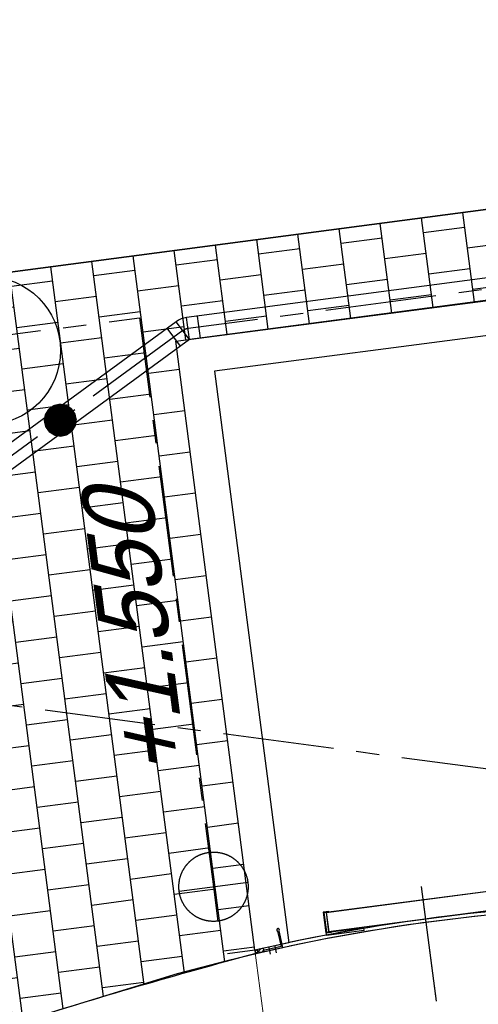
# Model space of a CAD drawing. Extents: x 117893332 to 118394757, y 454959407 to 455669244.
# Tile 192 of 256: x 118227930 to 118231241, y 455227159 to 455234259. Entities that reach past the tile are written whole.
import ezdxf

# ---------------------------------------------------------------- set-up
doc = ezdxf.new("R2010")
doc.units = 0
doc.header["$LTSCALE"] = 200
doc.linetypes.add('Tauw_L_Center2', pattern=[6.4990000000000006, 4, -0.833, 0.833, -0.833])
doc.linetypes.add('Tauw_Stramien', pattern=[13, 8, -1.67, 1.66, -1.67])
doc.layers.get('0').update_dxf_attribs({"linetype": 'CONTINUOUS'})
for name, color, linetype in [('ZU_B_-_EL999---LD_pvc160_vbr11~H_-----', 1, 'Tauw_L_Center2'), ('ZU_B_D_EB00----ONDERDEEL~-_-----', 7, 'CONTINUOUS'), ('ZU_N_-_EL999---LB_PE-110_sdr00~H_-----', 2, 'Tauw_L_Center2'), ('ZU_N_-_EL999---LS_pvc160_vbr11~H_-----', 2, 'Tauw_L_Center2'), ('ZU_N_-_EL999---LS_pvc160_vbr11~W_-----', 8, 'CONTINUOUS'), ('ZU_N_-_EL999---SYM_HYDRANT~-_002--', 2, 'Tauw_L_Center2'), ('ZU_N_-_ML999---LS_pvc160_vbr11__20_^200~M_-----', 7, 'CONTINUOUS'), ('ZU_N_-_TVRH----tekst__25_^200~-_-----', 253, 'CONTINUOUS'), ('ZU_N_A_EL995---A__---Rioolspindelschuif-900~-_-----', 7, 'CONTINUOUS'), ('ZU_N_A_EV02----_kant verharding ov betontegels-halfsteensverband~k_-----', 253, 'CONTINUOUS'), ('ZU_N_A_HV01----_arcering verharding gv asfalt~v_-----', 253, 'CONTINUOUS'), ('ZU_N_A_HV02----_arcering verharding ov betontegels-halfsteensverband~v_-----', 253, 'CONTINUOUS'), ('ZU_N_A_HV02----molgoot ov betonstraatsteen~v_-----', 253, 'CONTINUOUS'), ('ZU_N_D_EB00--F-METSELWERK~-_-----', 7, 'CONTINUOUS'), ('ZU_N_N_MB00X---ALG_Stramien~-_-----', 7, 'Tauw_Stramien')]:
    doc.layers.add(name, color=color, linetype=linetype)
doc.layers.add('ZU_N_-_DX1AMA--_maatvoering_LIN__18_^200', color=7, linetype='CONTINUOUS', lineweight=18)
doc.styles.add('TAUW-ISOCP', font='tcb_isocp.shx')
doc.dimstyles.new('tzu18-dot_^200', dxfattribs={"dimscale": 200, "dimtxt": 1.8, "dimasz": 3, "dimexe": 2, "dimexo": 0, "dimgap": 0.5, "dimtad": 1, "dimdec": 0, "dimzin": 0, "dimdsep": 46, "dimtxsty": 'TAUW-ISOCP', "dimblk": 'DOTSMALL', "dimcen": 2, "dimdle": 1.5, "dimclre": 8, "dimadec": 0, "dimazin": 0, "dimtp": 1, "dimtm": 1, "dimtfac": 1, "dimtix": 1, "dimtmove": 1, "dimatfit": 3, "dimldrblk": 'DOTSMALL', "dimfxl": 1, "dimtvp": 0.5, "dimtolj": 1, "dimtzin": 0, "dimlwd": -1, "dimlwe": 5, "dimarcsym": 0})

# ---------------------------------------------------------------- blocks, each defined once
blk = doc.blocks.new('_DotSmall')
at = {"color": 0, "linetype": 'ByBlock', "const_width": 0.5}
blk.add_lwpolyline([(-0.0625, 0, 1), (0.0625, 0, 1)], format="xyb", close=True, dxfattribs=at)
blk = doc.blocks.new('*D196')
at = {"layer": 'ZU_N_-_DX1AMA--_maatvoering_LIN__18_^200', "color": 8, "lineweight": 5, "transparency": 16777216}
for p, q in [((118229628.3545632, 455227549.1329576), (118230026.7811053, 455224488.2420796)), ((118236683.961475, 455226484.2347736), (118236828.5287665, 455225373.6041878))]:
    blk.add_line(p, q, dxfattribs=at)
at = {"layer": 'ZU_N_-_DX1AMA--_maatvoering_LIN__18_^200', "color": 0, "transparency": 16777216}
blk.add_line((118229677.6595943, 455224846.1724786), (118237074.3879265, 455225808.9813501), dxfattribs=at)
at = {"layer": 'ZU_N_-_DX1AMA--_maatvoering_LIN__18_^200', "color": 0, "transparency": 16777216, "xscale": 600, "yscale": 600, "zscale": 600}
for p, rotation in [((118236776.897591, 455225770.2579685), 7.416313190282), ((118229975.1499298, 455224884.8958602), 187.416313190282)]:
    blk.add_blockref('_DotSmall', p, dxfattribs=dict(at, rotation=rotation))
at = {"layer": 'ZU_N_-_DX1AMA--_maatvoering_LIN__18_^200', "color": 0, "transparency": 16777216, "insert": (118233412.1655833, 455225049.919268), "char_height": 360, "attachment_point": 5, "rotation": 187.416313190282, "style": 'TAUW-ISOCP'}
blk.add_mtext('\\A1;6859', dxfattribs=at)
blk = doc.blocks.new('*D197')
at = {"layer": 'ZU_N_-_DX1AMA--_maatvoering_LIN__18_^200', "color": 0, "transparency": 16777216}
blk.add_line((118247646.6904677, 455234058.1873591), (118229812.0298694, 455371072.0259683), dxfattribs=at)
at = {"layer": 'ZU_N_-_DX1AMA--_maatvoering_LIN__18_^200', "color": 8, "lineweight": 5, "transparency": 16777216}
for p, q in [((118229404.5177433, 455370716.4505597), (118230247.4070318, 455370826.1668083)), ((118239727.9610235, 455233329.9620803), (118248004.6208667, 455234407.3088701))]:
    blk.add_line(p, q, dxfattribs=at)
at = {"layer": 'ZU_N_-_DX1AMA--_maatvoering_LIN__18_^200', "color": 0, "transparency": 16777216, "xscale": 600, "yscale": 600, "zscale": 600}
for p, rotation in [((118229850.7532511, 455370774.5356327), 97.41631319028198), ((118247607.967086, 455234355.6776946), 277.416313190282)]:
    blk.add_blockref('_DotSmall', p, dxfattribs=dict(at, rotation=rotation))
at = {"layer": 'ZU_N_-_DX1AMA--_maatvoering_LIN__18_^200', "color": 0, "transparency": 16777216, "insert": (118247049.4225228, 455236477.4347829), "char_height": 360, "attachment_point": 5, "rotation": 97.41631319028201, "style": 'TAUW-ISOCP'}
blk.add_mtext('\\A1;137570', dxfattribs=at)
blk = doc.blocks.new('*D198')
at = {"layer": 'ZU_N_-_DX1AMA--_maatvoering_LIN__18_^200', "color": 0, "transparency": 16777216}
blk.add_line((118248558.9941629, 455234176.9390628), (118230724.3335647, 455371190.7776718), dxfattribs=at)
at = {"layer": 'ZU_N_-_DX1AMA--_maatvoering_LIN__18_^200', "color": 8, "lineweight": 5, "transparency": 16777216}
for p, q in [((118230316.8214391, 455370835.2022633), (118231159.710727, 455370944.9185118)), ((118239727.9610235, 455233329.9620803), (118248916.9245619, 455234526.0605738))]:
    blk.add_line(p, q, dxfattribs=at)
at = {"layer": 'ZU_N_-_DX1AMA--_maatvoering_LIN__18_^200', "color": 0, "transparency": 16777216, "xscale": 600, "yscale": 600, "zscale": 600}
for p, rotation in [((118230763.0569463, 455370893.2873363), 97.41631319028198), ((118248520.2707812, 455234474.4293983), 277.416313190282)]:
    blk.add_blockref('_DotSmall', p, dxfattribs=dict(at, rotation=rotation))
at = {"layer": 'ZU_N_-_DX1AMA--_maatvoering_LIN__18_^200', "color": 0, "transparency": 16777216, "insert": (118247961.7262182, 455236596.1864885), "char_height": 360, "attachment_point": 5, "rotation": 97.41631319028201, "style": 'TAUW-ISOCP'}
blk.add_mtext('\\A1;137570', dxfattribs=at)
blk = doc.blocks.new('KSB900')
at = {"color": 0}
for p, q in [((-725, 0), (-450, 0)), ((-450, 0), (-450, -20)), ((450, 0), (725, 0)), ((450, 0), (450, -20)), ((725, -20), (725, 0)), ((-725, -20), (-725, -9.094947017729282e-13)), ((-725, -20), (-450, -20)), ((-705, -24), (705, -24)), ((-705, -166), (-705, -24)), ((450, -20), (725, -20)), ((704.9999999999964, -166), (705, -24)), ((-725, -170), (-685, -170)), ((704.9999999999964, -166), (-705, -166)), ((725, -170), (685, -170))]:
    blk.add_line(p, q, dxfattribs=at)
for points in [[(-685, -170), (-725, -170), (-725, -20), (-685, -20)], [(-685, -166), (-721, -166), (-721, -24), (-685, -24)], [(685, -170), (725, -170), (725, -20), (685, -20)], [(685, -166), (721, -166), (721, -24), (685, -24)]]:
    blk.add_lwpolyline(points, dxfattribs=at)
blk.add_point((0, 0), dxfattribs=at)
blk = doc.blocks.new('A$C4EE30D3E')
at = {"layer": 'ZU_N_D_EB00--F-METSELWERK~-_-----'}
h = blk.add_hatch(dxfattribs=at)
h.set_pattern_fill('ANSI37,_O', color=256, scale=7.5, angle=450)
h.set_pattern_definition([(135, (-9977.63775016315, 13604.63729068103), (-16.83798022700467, -16.83798022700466), []), (224.9999999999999, (-9977.63775016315, 13604.63729068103), (16.83798022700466, -16.83798022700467), [])])
edge = h.paths.add_edge_path()
edge.add_line((-32.89370258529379, 1189.40447123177), (-57.90864080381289, 1186.947152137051))
edge.add_arc((-13369.98408939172, -57.40704608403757), 13370.10733388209, 365.3402394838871, 365.601176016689)
edge.add_line((-63.71371213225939, 1247.55991395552), (-38.71022441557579, 1250.131130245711))
edge.add_arc((-13369.98408939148, -57.40704608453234), 13395.24239965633, 365.34074641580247, 365.6016829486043, ccw=False)
h = blk.add_hatch(color=256, dxfattribs=at)
edge = h.paths.add_edge_path()
edge.add_arc((84.8590095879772, 1065.327986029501), 9.999999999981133, 575.0587217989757, 875.0587217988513)
edge.add_line((75.79160511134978, 1069.544877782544), (-36.44898328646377, 1059.609173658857))
edge.add_line((-36.44898328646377, 1059.609173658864), (-48.03008676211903, 1190.437331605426))
edge.add_line((-48.03008676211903, 1190.437331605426), (-57.99113526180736, 1189.555564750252))
edge.add_line((-57.99113526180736, 1189.555564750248), (-45.52826493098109, 1048.766358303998))
edge.add_line((-45.52826493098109, 1048.766358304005), (76.67337196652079, 1059.583829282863))
for p, q in [((-38.83307721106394, 1249.999997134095), (-38.83307721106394, 1449.999997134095)), ((-38.71050183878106, 1250.131101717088), (-63.71371213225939, 1247.55991395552)), ((-32.86417785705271, 1148.270619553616), (-81.52572037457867, 1143.963027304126)), ((-32.89370258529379, 1189.40447123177), (-57.90864080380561, 1186.947152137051)), ((-28.98440369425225, 1104.442006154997), (-77.64594621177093, 1100.134413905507)), ((4139.999854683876, 999.9999971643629), (-16.67772613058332, 999.9999971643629)), ((4139.999854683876, -5619.293678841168), (4139.999854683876, 999.9999971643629)), ((262.8052948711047, 0), (-573.2396864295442, 0))]:
    blk.add_line(p, q, dxfattribs=at)
at = {"layer": 'ZU_N_D_EB00--F-METSELWERK~-_-----', "flags": 128}
blk.add_lwpolyline([(-16.70270471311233, 999.9999971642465), (-38.83307721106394, 1249.999997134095)], dxfattribs=at)
at = {"layer": 'ZU_N_D_EB00--F-METSELWERK~-_-----'}
blk.add_lwpolyline([(-38.83307721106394, 1249.999997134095), (4389.999854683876, 1249.999997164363), (4389.999854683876, -5619.293678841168)], dxfattribs=at)
blk.add_lwpolyline([(76.67337196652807, 1059.583829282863, 3.732050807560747), (75.79160511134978, 1069.544877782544), (-36.44898328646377, 1059.609173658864), (-48.03008676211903, 1190.437331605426), (-57.99113526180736, 1189.555564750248), (-45.52826493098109, 1048.766358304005)], format="xyb", close=True, dxfattribs=at)
for centre, radius, start, end in [((-13369.98408939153, -57.40704608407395), 13370.10733388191, 5.340239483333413, 5.601176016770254), ((-13369.98408939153, -57.40704608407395), 13395.24239965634, 5.340193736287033, 5.601176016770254), ((-13369.98408939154, -57.40704608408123), 13370.10733388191, 351.3118060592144, 4.527627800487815), ((-13369.98408939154, -57.40704608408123), 13395.24239965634, 351.3123129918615, 4.528134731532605)]:
    blk.add_arc(centre, radius, start, end, dxfattribs=at)
at = {"layer": 'ZU_N_D_EB00--F-METSELWERK~-_-----', "rotation": 90}
blk.add_blockref('KSB900', (0, 0), dxfattribs=at)
blk = doc.blocks.new('zuhydrt1')
for p, q in [((0, -0.5), (0, 0.5035136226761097)), ((-0.5, 0), (0.5, 0))]:
    blk.add_line(p, q)
at = {"color": 15}
blk.add_line((0, -0.5), (0, -0.5), dxfattribs=at)
blk.add_line((0, -0.5), (0, -0.5), dxfattribs=at)
blk.add_circle((0, 0), 0.5)

msp = doc.modelspace()

# ---------------------------------------------------------------- hatches: boundary and pattern name
at = {"layer": 'ZU_N_A_HV01----_arcering verharding gv asfalt~v_-----'}
h = msp.add_hatch(dxfattribs=at)
h.set_pattern_fill('ASFALT', color=256, scale=3000)
h.set_pattern_definition([(157.416313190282, (118248804.6750337, 455213277.5848131), (-144.0121693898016, -346.2448484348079), []), (217.416313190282, (118248804.6750337, 455213277.5848131), (227.8507499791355, -297.8406213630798), [])])
h.paths.add_polyline_path([(118253562.4644317, 455173882.7550641, -0.413670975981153), (118245855.7562277, 455163886.7559816), (118232779.448046, 455162183.4266028, -0.2396013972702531), (118226539.3488066, 455164396.4313046), (118222931.5859316, 455163926.7441258), (118222383.7487684, 455168135.4742161), (118218106.8741981, 455167574.5760993), (118214434.7360406, 455164219.5352659), (118215506.4412013, 455155986.2169401), (118286398.3345948, 455165213.991818), (118285827.6629735, 455169598.1464381), (118269443.6465182, 455167465.4905022, -0.4142135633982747), (118257765.8233637, 455176453.3294046), (118256227.8597453, 455188268.6539, -0.4142135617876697), (118265215.698611, 455199946.4769887), (118292266.1138908, 455203467.5444995), (118291600.0729585, 455208584.3784367), (118288512.0832502, 455208182.4244898, -0.4142135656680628), (118286360.315439, 455209838.5329916), (118282082.5253519, 455242702.4295251), (118277103.5895731, 455242054.3371087, -0.4142135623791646), (118269661.0073064, 455247782.5220213), (118267518.7053234, 455264240.6439259), (118262945.7468947, 455263645.3963049), (118267639.6027709, 455227475.8892438), (118267223.0791646, 455227421.9624292), (118267223.0953798, 455227421.8374796), (118252708.3945412, 455225558.9908816), (118252749.7655286, 455225241.1604559), (118251437.4330616, 455225070.8540304), (118250715.0444016, 455230620.5667782), (118243327.2569473, 455287376.853917), (118243629.7457429, 455287416.2279319), (118243124.354806, 455290872.4482069), (118240928.7488096, 455307740.0890951, -0.4142135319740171), (118245603.8051835, 455313814.3496923), (118274546.4505115, 455317581.7228291), (118274030.151141, 455321548.2621741), (118245583.3097502, 455317845.426291, -0.4142135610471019), (118239509.0486006, 455322520.4825709), (118233549.7710685, 455368302.3163094, 0.4142135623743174), (118222813.3463366, 455376565.6076621), (118207809.9167748, 455374612.6583502, 0.4142135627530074), (118199546.6254238, 455363876.233606), (118205505.9032047, 455318094.3984217, -0.4142123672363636), (118200830.8688669, 455312020.1400964), (118163460.5556403, 455307155.6086541), (118165370.8677974, 455292480.2047596), (118168069.5899988, 455292831.4889433), (118168020.6380423, 455293207.5597649, -0.4142128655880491), (118177008.4523232, 455304885.379675), (118193278.4294503, 455307003.2308075, -0.1343417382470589), (118196112.2678289, 455306610.6909133), (118204322.7715568, 455303093.5020068), (118205538.0756343, 455305921.5248985, -0.2648123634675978), (118209818.1357149, 455309156.2414026), (118230144.221444, 455311802.0275834, -0.4142136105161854), (118236218.4835087, 455307126.9714311), (118240860.0830218, 455271468.1296604, -0.4142135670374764), (118236185.026669, 455265393.868468), (118214172.9505057, 455262528.6259582), (118214897.7231318, 455256960.5985169, -0.4142135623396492), (118212810.3363711, 455254248.4745319), (118211683.2549989, 455254101.7658931), (118212034.0112402, 455251407.0995864), (118215577.2140856, 455248630.0588531), (118219142.1158661, 455249094.050086), (118218436.6095952, 455254511.7740204, -0.4142294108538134), (118220523.9794215, 455257224.0278775), (118236969.7760967, 455259364.7257031, -0.4142130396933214), (118243044.0360546, 455254689.6790598), (118246252.6892428, 455230039.716037)])
h.paths.add_polyline_path([(118261528.7105488, 455214269.2460867, -0.4142135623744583), (118263616.0973097, 455216981.3700716), (118275257.8857749, 455218496.745074, -0.414213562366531), (118277970.0097599, 455216409.3583131), (118278976.6705481, 455208675.7399464, -0.4142135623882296), (118276889.283787, 455205963.6159614), (118274097.8328038, 455205600.2615634, -0.4142135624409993), (118272506.4212083, 455206825.0918127), (118272485.2704835, 455206987.5811397), (118269242.6258282, 455206565.4962798), (118269263.7765531, 455206403.0069523, -0.4142135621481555), (118268038.9463059, 455204811.595358), (118265247.4953238, 455204448.240958, -0.4142135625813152), (118262535.371337, 455206535.6277188)], flags=16)
h.paths.add_polyline_path([(118241537.8751546, 455300913.520497), (118240100.0229776, 455300726.2209592), (118239912.72344, 455302164.0731364), (118241350.575617, 455302351.3726742)], flags=16)
h.paths.add_polyline_path([(118240440.7304615, 455309039.881115), (118239002.8782845, 455308852.5815772), (118238815.5787469, 455310290.4337544), (118240253.430924, 455310477.7332923)], flags=16)
h.paths.add_polyline_path([(118229627.9109464, 455315768.5622057), (118215546.7017315, 455313935.6554853, -0.4142135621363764), (118209472.4405793, 455318610.7117853), (118204138.0194814, 455359592.1202821, -0.4142394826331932), (118213125.739277, 455371270.8578054), (118217290.6037433, 455371812.9851407, -0.4142135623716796), (118228968.4268994, 455362825.1463385), (118234302.9672465, 455321842.823391, -0.4142135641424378)], flags=16)
h.paths.add_polyline_path([(118229573.6982125, 455316185.0486755), (118215492.4889975, 455314352.1419551, -0.4142135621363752), (118209888.927049, 455318664.9245196), (118204554.5035642, 455359646.3513534, -0.4142400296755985), (118213179.9520113, 455370854.3713357), (118217344.8164798, 455371396.4986713, -0.4142135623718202), (118228551.94043, 455362770.933602), (118233886.4807771, 455321788.6106545, -0.4142135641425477)], flags=0)
h.paths.add_polyline_path([(118232786.1213894, 455366810.1098367), (118231546.5936505, 455366648.6447184), (118231359.294113, 455368086.4968955), (118232598.8218518, 455368247.9620139)], flags=0)
at = {"layer": 'ZU_N_A_HV02----_arcering verharding ov betontegels-halfsteensverband~v_-----'}
h = msp.add_hatch(dxfattribs=at)
h.set_pattern_fill('TEGELS', color=256, scale=1200, angle=-1.272221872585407e-14, style=0)
h.set_pattern_definition([(97.41631319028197, (118248804.6750337, 455213277.5848131), (-297.4903354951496, -38.72338165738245), []), (187.416313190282, (118248804.6750337, 455213277.5848131), (38.72338165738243, -297.4903354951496), [300, -300]), (187.416313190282, (118248785.3133429, 455213426.3299808), (38.72338165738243, -297.4903354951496), [-300, 300])])
h.paths.add_polyline_path([(118224214.5784632, 455231957.2349986), (118224409.6995499, 455230458.2275493), (118225229.0125668, 455230546.3751007), (118226594.0802582, 455228682.039606), (118227930.0136141, 455227029.928823, -0.01043965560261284), (118229633.9857749, 455227524.7754238), (118229628.3545633, 455227549.1329577), (118229056.6899368, 455231940.9162735), (118238694.6763917, 455233195.4626684), (118238608.7201694, 455233855.8168083), (118232603.5617021, 455233063.7238332)])
at = {"layer": 'ZU_N_A_HV02----molgoot ov betonstraatsteen~v_-----'}
h = msp.add_hatch(dxfattribs=at)
h.set_pattern_fill('BRICK', color=256, scale=33.07086, angle=-1.272221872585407e-14)
h.set_pattern_definition([(97.41631319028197, (118248804.6750337, 455213277.5848131), (-208.2431961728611, -27.10636212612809), []), (187.416313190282, (118248804.6750337, 455213277.5848131), (54.21272425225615, -416.4863923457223), [209.999961, -209.999961]), (187.416313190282, (118248777.5686716, 455213485.8280093), (54.21272425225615, -416.4863923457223), [-209.999961, 209.999961])])
h.paths.add_polyline_path([(118236130.8139392, 455265810.3549383), (118213702.2513011, 455262890.899698), (118213756.4640354, 455262474.4132282), (118214481.2366621, 455256906.3857827, -0.4142135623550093), (118212756.1236366, 455254664.9610016), (118211212.5557949, 455254464.0396285), (118211639.701332, 455251182.5165892), (118215456.7662472, 455248190.8321688), (118219612.8361661, 455248731.8037606), (118218853.0924128, 455254566.0083225, -0.4142295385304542), (118220578.1913303, 455256807.5413003), (118237024.0330728, 455258948.2449923, -0.4142135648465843), (118242627.5950311, 455254635.4624813), (118245836.2027732, 455229985.5033018), (118253115.1089609, 455174065.6917914, -0.4217249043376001), (118245799.5223966, 455164302.9789468), (118232725.1971481, 455162599.9081029, -0.2477245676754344), (118226700.8242866, 455164840.9923619), (118223293.5470863, 455164399.8447171), (118222745.9989425, 455168606.3544288), (118217921.2696704, 455167973.9016491), (118213990.0282083, 455164382.1316596), (118215144.1674659, 455155515.5177361), (118286452.5473291, 455164797.5053483), (118286398.3345948, 455165213.991818), (118215506.4412013, 455155986.2169401), (118214434.7360406, 455164219.5352659), (118218106.8741981, 455167574.5760993), (118222383.7487684, 455168135.4742161), (118222931.5859316, 455163926.7441258), (118226539.3488066, 455164396.4313046, 0.2396013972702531), (118232779.448046, 455162183.4266028), (118245855.7562277, 455163886.7559816, 0.4136709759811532), (118253562.4644317, 455173882.7550641), (118246252.6892428, 455230039.716037), (118243044.0360546, 455254689.6790598, 0.4142130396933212), (118236969.7760967, 455259364.7257031), (118220523.9794215, 455257224.0278775, 0.414229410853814), (118218436.6095952, 455254511.7740204), (118219142.1158661, 455249094.050086), (118215577.2140856, 455248630.0588531), (118212034.0112402, 455251407.0995864), (118211683.2549989, 455254101.7658931), (118212810.3363711, 455254248.4745319, 0.4142135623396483), (118214897.7231318, 455256960.5985169), (118214172.9505057, 455262528.6259582), (118236185.026669, 455265393.868468, 0.4142135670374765), (118240860.0830218, 455271468.1296604), (118236218.4835087, 455307126.9714311, 0.4142136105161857), (118230144.221444, 455311802.0275834), (118209818.1357149, 455309156.2414026, 0.2648123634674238), (118205538.0756343, 455305921.5248985), (118204322.7715568, 455303093.5020068), (118196112.2678289, 455306610.6909133, 0.1343417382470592), (118193278.4294503, 455307003.2308075), (118177008.4523232, 455304885.379675, 0.4142128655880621), (118168020.6380423, 455293207.5597649), (118168069.5899988, 455292831.4889433), (118168486.0764684, 455292885.7016779), (118168437.1245119, 455293261.7724997, -0.4142128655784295), (118177062.6660484, 455304468.8933343), (118193332.6431336, 455306586.7444612, -0.1343417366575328), (118195946.8851516, 455306224.6227999), (118199133.4112065, 455304859.5891468), (118204543.5389405, 455302542.0162089), (118205924.3779531, 455305755.5830221, -0.2648230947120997), (118209872.8562951, 455308739.8174797), (118222172.9640686, 455310340.868138), (118230198.421261, 455311385.5394321, -0.4142143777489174), (118235801.9970393, 455307072.7586945), (118240443.5965525, 455271413.9169239, -0.4142135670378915)])
h = msp.add_hatch(dxfattribs=at)
h.set_pattern_fill('TEGELS', color=256, scale=1200, angle=-1.272221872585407e-14)
h.set_pattern_definition([(97.41631319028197, (118248804.6750337, 455213277.5848131), (-297.4903354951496, -38.72338165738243), []), (187.416313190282, (118248804.6750337, 455213277.5848131), (38.72338165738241, -297.4903354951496), [300, -300]), (187.416313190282, (118248785.3133429, 455213426.3299809), (38.72338165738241, -297.4903354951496), [-300, 300])])
h.paths.add_polyline_path([(118219035.6899927, 455254957.2327152), (118218991.0340255, 455254951.2498208, 0.0495671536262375), (118219002.1504345, 455254585.5207634), (118219780.9505589, 455248602.430073), (118220765.3442761, 455241070.3867952), (118221948.9148878, 455231685.9848894), (118218572.6686315, 455229059.540803, -0.06539719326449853), (118217407.0441889, 455223679.5014517), (118219731.173984, 455220603.8302426, 0.1438303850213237), (118218485.3119866, 455212654.0721096), (118221106.352788, 455192524.4367601), (118219974.1637669, 455192377.063275), (118220527.7056509, 455188124.5069703), (118219784.1903716, 455188027.725924), (118219900.3605165, 455187135.2549176), (118221776.224577, 455187379.4302444), (118224205.7630828, 455168947.7708092), (118224210.5959996, 455168948.403389), (118224577.7345146, 455166127.8811278), (118225457.6676882, 455166242.4192626), (118225150.5388019, 455168612.1497263), (118224181.4876958, 455175966.0960774), (118222512.4151502, 455188696.2175909), (118221448.4175099, 455188561.6121593), (118221213.7690884, 455190029.4494245), (118221364.6199518, 455190051.0916091), (118221161.891621, 455191624.0735665), (118222115.0250866, 455191748.1792439), (118219377.6886259, 455212770.9649386, -0.1899943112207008), (118221771.9640734, 455222305.3206471), (118221216.5735295, 455223053.8732554), (118219786.8230489, 455222023.0184898), (118218233.0868039, 455224079.1781096), (118219630.0890819, 455225169.0500261), (118219132.5732483, 455225862.6751196), (118220033.8836876, 455228032.4515584), (118222924.5606217, 455230298.4456865), (118223067.1127491, 455230313.7824634), (118222876.1684966, 455231780.7016045), (118221655.3097138, 455241205.8311709), (118220134.481778, 455252840.3253843), (118220045.869454, 455254184.1960456), (118234267.6606779, 455256084.2251482), (118234151.4051674, 455256976.6899191), (118230009.7196733, 455256423.3613792)])

# ---------------------------------------------------------------- linework, layer by layer
at = {"layer": 'ZU_B_-_EL999---LD_pvc160_vbr11~H_-----'}
msp.add_lwpolyline([(118245546.1016638, 455229306.3644437), (118236636.8363893, 455228145.8131073), (118226696.7918891, 455229468.2559094), (118217484.2695867, 455222419.207379)], dxfattribs=at)
at = {"layer": 'ZU_B_D_EB00----ONDERDEEL~-_-----'}
msp.add_line((118222876.1684966, 455231780.7016045), (118242330.9549076, 455234346.7460619), dxfattribs=at)
msp.add_lwpolyline([(118229068.0019637, 455227377.6050921), (118227930.0136141, 455227029.928823), (118226594.0802582, 455228682.039606), (118226050.3559197, 455229498.1195549), (118225229.0125668, 455230546.3751007), (118222924.5606217, 455230298.4456865), (118220033.8836876, 455228032.4515584), (118219132.5732483, 455225862.6751196)], dxfattribs=at)
msp.add_arc((118232668.1290604, 455214501.3146711), 13370.10733388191, 7.280177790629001, 105.6206466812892, dxfattribs=at)
at = {"layer": 'ZU_N_-_EL999---LB_PE-110_sdr00~H_-----', "flags": 128}
msp.add_lwpolyline([(118218612.1836013, 455262836.4961927), (118222714.7933365, 455231318.413466), (118228795.2426659, 455232109.8864382), (118229329.3273422, 455228006.8091047)], dxfattribs=at)
at = {"layer": 'ZU_N_-_EL999---LS_pvc160_vbr11~H_-----'}
msp.add_lwpolyline([(118250317.6233864, 455246506.8082911), (118248943.8858089, 455246327.9931898, 0.4139953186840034), (118248873.1483101, 455246236.1553709), (118250334.835282, 455234908.8890763, -0.4134970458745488), (118250264.2361456, 455234817.0693874), (118229145.371461, 455232031.9732379, 0.1255619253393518), (118229107.7330881, 455232016.8981963), (118226811.3069529, 455230339.8169051)], format="xyb", dxfattribs=at)
at = {"layer": 'ZU_N_-_EL999---LS_pvc160_vbr11~W_-----', "linetype": 'Continuous'}
for p, q in [((118229155.832684, 455231952.6601694), (118229134.9102381, 455232111.2863063)), ((118229235.1457523, 455231963.1213924), (118229214.2233065, 455232121.7475291)), ((118229090.3089642, 455231905.1108987), (118228995.9457905, 455232034.3223202)), ((118229154.914675, 455231952.2924855), (118229060.5515013, 455232081.5039071))]:
    msp.add_line(p, q, dxfattribs=at)
at = {"layer": 'ZU_N_-_EL999---LS_pvc160_vbr11~W_-----'}
for points in [[(118250307.2971513, 455246586.1390473), (118248933.5595738, 455246407.3239459, 0.4139953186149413), (118248793.8098809, 455246225.8882551), (118250255.4968529, 455234898.6219605, -0.4134970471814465), (118250253.7749227, 455234896.3824558), (118229134.9102381, 455232111.2863063, 0.1255619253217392), (118229060.5515013, 455232081.5039071), (118226764.1253662, 455230404.4226159)], [(118250327.9496215, 455246427.477535), (118248954.212044, 455246248.6624337, 0.4139953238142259), (118248952.4867391, 455246246.4224868), (118250414.1737111, 455234919.1561922, -0.4134970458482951), (118250274.6973686, 455234737.756319), (118229155.832684, 455231952.6601694, 0.125561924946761), (118229154.914675, 455231952.2924855), (118226858.4885397, 455230275.2111943)]]:
    msp.add_lwpolyline(points, format="xyb", dxfattribs=at)
at = {"layer": 'ZU_N_-_ML999---LS_pvc160_vbr11__20_^200~M_-----', "flags": 128}
msp.add_lwpolyline([(118228223.216164, 455231370.9349918, 0, 0, 0), (118228310.5719566, 455231288.6612688, 0, 91.824, 0), (118228303.9154453, 455231294.9305265, 91.824, 169.728, 0), (118228284.9941806, 455231312.7510149, 169.728, 221.712, 0), (118228256.6384903, 455231339.4570653, 221.712, 240, 0), (118228223.216164, 455231370.9349918, 240, 221.712, 0), (118228189.7938378, 455231402.4129182, 221.712, 169.728, 0), (118228161.4381475, 455231429.1189687, 169.728, 91.824, 0), (118228142.5168828, 455231446.9394571, 91.824, 0, 0), (118228135.8603714, 455231453.2087147, 0, 0, 0), (118228223.216164, 455231370.9349918, 0, 0, 0), (118228079.297743, 455231506.4807174, 0, 0, 0)], format="xyseb", dxfattribs=at)
at = {"layer": 'ZU_N_-_ML999---LS_pvc160_vbr11__20_^200~M_-----'}
msp.add_circle((118227689.90215, 455231873.2225693), 534.9098183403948, dxfattribs=at)
at = {"layer": 'ZU_N_A_EV02----_kant verharding ov betontegels-halfsteensverband~k_-----'}
for p, q in [((118229056.6899368, 455231940.9162735), (118239727.9610235, 455233329.9620802)), ((118232603.5617021, 455233063.7238332), (118222876.1684966, 455231780.7016045)), ((118229628.3545633, 455227549.1329577), (118229056.6899368, 455231940.9162735)), ((118229633.9857749, 455227524.7754238), (118229628.3545633, 455227549.1329577))]:
    msp.add_line(p, q, dxfattribs=at)
msp.add_arc((118240630.8740279, 455186476.5221965), 42495.77207512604, 104.9974503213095, 107.389955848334, dxfattribs=at)
at = {"layer": 'ZU_N_D_EB00--F-METSELWERK~-_-----', "flags": 128}
msp.add_lwpolyline([(118229628.3545633, 455227549.1329576), (118229056.6899368, 455231940.9162735), (118239727.9610235, 455233329.9620802), (118240283.0381839, 455229065.6110965), (118240294.6131751, 455228976.6868375), (118233204.769013, 455228053.8241134), (118233192.9572905, 455227882.1804748, 0.06711883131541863), (118229628.3545633, 455227549.1329576)], format="xyb", close=True, dxfattribs=at)
at = {"layer": 'ZU_N_N_MB00X---ALG_Stramien~-_-----', "ltscale": 0.5}
msp.add_line((118230828.5193214, 455228009.537277), (118230937.8449841, 455227180.6711176), dxfattribs=at)

# ---------------------------------------------------------------- block references
at = {"layer": 'ZU_N_-_EL999---SYM_HYDRANT~-_002--', "xscale": 499.9999999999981, "yscale": 499.9999999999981, "zscale": 499.9999999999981, "rotation": 277.4163131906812}
msp.add_blockref('zuhydrt1', (118229329.3273422, 455228006.8091047), dxfattribs=at)
at = {"layer": 'ZU_N_A_EL995---A__---Rioolspindelschuif-900~-_-----', "rotation": 187.5138164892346}
msp.add_blockref('KSB900', (118230862.8851314, 455227748.988598), dxfattribs=at)
at = {"layer": 'ZU_N_D_EB00--F-METSELWERK~-_-----', "rotation": 97.41631319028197}
msp.add_blockref('A$C4EE30D3E', (118230862.8851314, 455227748.988598), dxfattribs=at)

# ---------------------------------------------------------------- texts
at = {"layer": 'ZU_N_-_TVRH----tekst__25_^200~-_-----', "style": 'TAUW-ISOCP', "oblique": 20.00023775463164}
msp.add_text('+1.550', height=500, rotation=97.41631180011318, dxfattribs=at).set_placement((118229145.0927197, 455228816.2365812))

# ---------------------------------------------------------------- dimensions: what is measured, and where the dimension line sits
at = {"layer": 'ZU_N_-_DX1AMA--_maatvoering_LIN__18_^200'}
for base, p2, picture, middle in [((118230763.0569463, 455370893.2873363), (118230316.8214391, 455370835.2022633), '*D198', (118248239.3838646, 455236632.3283114)), ((118229850.7532511, 455370774.5356327), (118229404.5177433, 455370716.4505596), '*D197', (118247327.0801692, 455236513.5766057))]:
    dim = msp.add_linear_dim(base=base, p1=(118239727.9610235, 455233329.9620802), p2=p2, angle=97.41631349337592, dimstyle='tzu18-dot_^200', dxfattribs=at)
    dim.commit()
    dim.dimension.update_dxf_attribs({"geometry": picture, "text_midpoint": middle, "dimtype": 160})
dim = msp.add_linear_dim(base=(118236776.8975911, 455225770.2579685), p1=(118229628.3545633, 455227549.1329576), p2=(118236683.9614751, 455226484.2347736), angle=187.4163115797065, dimstyle='tzu18-dot_^200', dxfattribs=at)
dim.commit()
dim.dimension.update_dxf_attribs({"geometry": '*D196', "text_midpoint": (118233412.1655833, 455225049.919268)})

doc.saveas('drawing.dxf')
